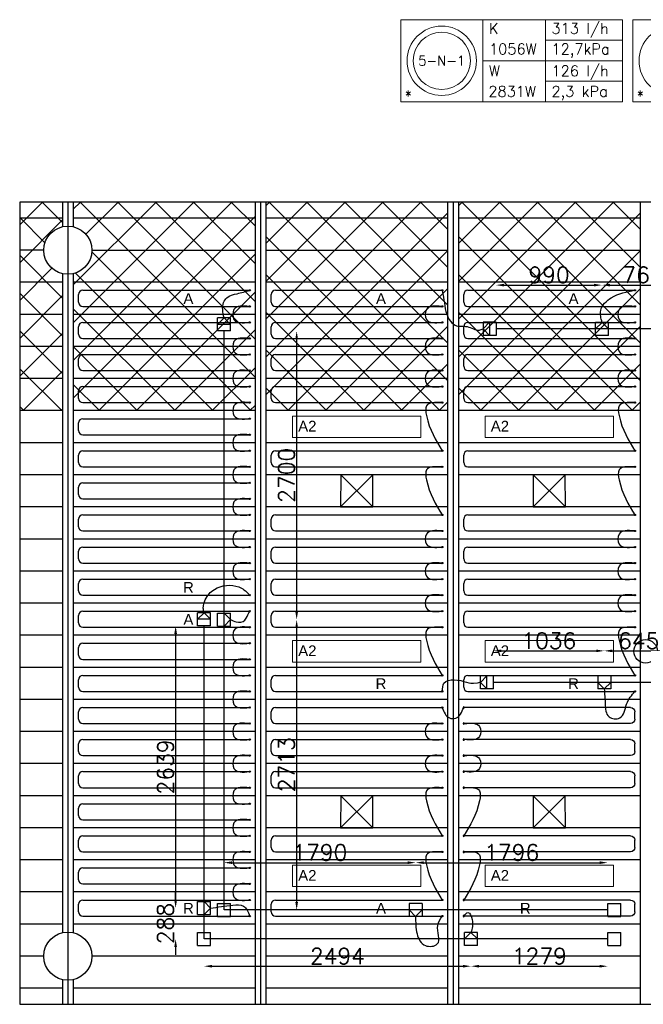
# Model space of a CAD drawing. Extents: x 7383 to 472120, y -558079 to -203000.
# Tile 14 of 29: x 195480 to 201309, y -244556 to -235351. Entities that reach past the tile are written whole.
import ezdxf
from ezdxf.enums import TextEntityAlignment as Align

# ---------------------------------------------------------------- set-up
doc = ezdxf.new("R2010")
doc.units = 0
doc.header["$LTSCALE"] = 25
doc.layers.get('0').update_dxf_attribs({"linetype": 'CONTINUOUS'})
doc.layers.get('DEFPOINTS').update_dxf_attribs({"linetype": 'CONTINUOUS'})
for name, color, linetype in [('000Vermogens2', 7, 'CONTINUOUS'), ('KP-bandraster', 5, 'CONTINUOUS'), ('KP-koppelingen', 6, 'CONTINUOUS'), ('KP-leidingen(aanvoer)', 5, 'CONTINUOUS'), ('KP-leidingen(retour)', 1, 'CONTINUOUS'), ('KP-Lucht aanvoer', 6, 'CONTINUOUS'), ('KP-lucht centreline', 2, 'CONTINUOUS'), ('KP-maatvoering', 7, 'CONTINUOUS'), ('KP-Melders', 3, 'CONTINUOUS'), ('KP-Oppervlak', 3, 'CONTINUOUS'), ('KP-panelen', 1, 'CONTINUOUS'), ('KP-registers', 4, 'CONTINUOUS'), ('KP-slangen', 7, 'CONTINUOUS'), ('KP-tekst', 7, 'CONTINUOUS')]:
    doc.layers.add(name, color=color, linetype=linetype)
doc.layers.add('KP-Aluminium', color=8, linetype='CONTINUOUS', lineweight=18)
doc.layers.add('KP-Verlichting', color=2, linetype='CONTINUOUS', lineweight=18)
doc.styles.add('arial', font='ARIAL.TTF')
doc.styles.add('VERWOL-1', font='ROMANS.SHX')
doc.dimstyles.new('MARTIN', dxfattribs={"dimscale": 0, "dimtxt": 50, "dimasz": 75, "dimexe": 4, "dimexo": 4, "dimgap": 20, "dimtad": 1, "dimdec": 0, "dimrnd": 0.01, "dimzin": 1, "dimdsep": 46, "dimtxsty": 'VERWOL-1', "dimcen": -25, "dimdle": 1, "dimclrd": 7, "dimclre": 2, "dimclrt": 7, "dimadec": 0, "dimazin": 0, "dimtfac": 1, "dimtdec": 0, "dimtix": 1, "dimtofl": 0, "dimtmove": 0, "dimatfit": 3, "dimldrblk": 'OBLIQUE', "dimfxl": 0, "dimtvp": 33.333333, "dimtolj": 1, "dimtzin": 1, "dimarcsym": 0})
pattern_1 = [(45, (0, 0), (-176.7767, 176.7767), []), (135, (0, 0), (-176.7767, -176.7767), [])]

# ---------------------------------------------------------------- blocks, each defined once
blk = doc.blocks.new('Register A')
at = {"layer": 'KP-registers', "linetype": 'Continuous'}
for p, q in [((50, 115), (50, 185)), ((90, 225), (1644, 225)), ((90, 75), (1644, 75))]:
    blk.add_line(p, q, dxfattribs=at)
for centre in [(1650, 225), (1650, 75)]:
    blk.add_circle(centre, 6, dxfattribs=at)
for centre, start, end in [((90, 185), 90, 180), ((90, 115), 180, 270)]:
    blk.add_arc(centre, 40, start, end, dxfattribs=at)
blk = doc.blocks.new('*D930')
at = {"layer": 'DEFPOINTS', "color": 0, "linetype": 'Continuous', "transparency": 16777216}
for p in [(197451.3, -240959.7), (198069, -240959.7), (197390.4, -243672.9)]:
    blk.add_point(p, dxfattribs=at)
at = {"layer": 'KP-maatvoering', "color": 7, "linetype": 'Continuous', "lineweight": -2, "transparency": 16777216}
blk.add_line((198069, -243597.9), (198069, -241034.7), dxfattribs=at)
at = {"layer": 'KP-maatvoering', "color": 7, "linetype": 'Continuous', "transparency": 16777216}
for points in [[(198056.5, -241034.7), (198081.5, -241034.7), (198069, -240959.7)], [(198056.5, -243597.9), (198081.5, -243597.9), (198069, -243672.9)]]:
    blk.add_solid(points, dxfattribs=at)
at = {"layer": 'KP-maatvoering', "color": 7, "linetype": 'Continuous', "transparency": 16777216, "insert": (197974, -242316.3), "char_height": 150, "attachment_point": 5, "rotation": 90, "style": 'VERWOL-1'}
blk.add_mtext('\\A1;2713', dxfattribs=at)
blk = doc.blocks.new('_OBLIQUE')
at = {"color": 0, "linetype": 'ByBlock'}
blk.add_line((-0.5, -0.5), (0.5, 0.5), dxfattribs=at)
blk = doc.blocks.new('*D931')
at = {"layer": 'DEFPOINTS', "color": 0, "linetype": 'Continuous', "transparency": 16777216}
for p in [(197390.4, -238259.9), (198069, -238259.9), (197451.3, -240959.7)]:
    blk.add_point(p, dxfattribs=at)
at = {"layer": 'KP-maatvoering', "color": 7, "linetype": 'Continuous', "lineweight": -2, "transparency": 16777216}
blk.add_line((198069, -240884.7), (198069, -238334.9), dxfattribs=at)
at = {"layer": 'KP-maatvoering', "color": 7, "linetype": 'Continuous', "transparency": 16777216}
for points in [[(198056.5, -238334.9), (198081.5, -238334.9), (198069, -238259.9)], [(198056.5, -240884.7), (198081.5, -240884.7), (198069, -240959.7)]]:
    blk.add_solid(points, dxfattribs=at)
at = {"layer": 'KP-maatvoering', "color": 7, "linetype": 'Continuous', "transparency": 16777216, "insert": (197974, -239609.8), "char_height": 150, "attachment_point": 5, "rotation": 90, "style": 'VERWOL-1'}
blk.add_mtext('\\A1;2700', dxfattribs=at)
blk = doc.blocks.new('*D932')
at = {"layer": 'DEFPOINTS', "color": 0, "linetype": 'Continuous', "transparency": 16777216}
for p in [(197203.2, -241017.5), (196937.6, -243656.7), (197142.4, -243656.7)]:
    blk.add_point(p, dxfattribs=at)
at = {"layer": 'KP-maatvoering', "color": 7, "linetype": 'Continuous', "lineweight": -2, "transparency": 16777216}
blk.add_line((196937.6, -241092.5), (196937.6, -243581.7), dxfattribs=at)
at = {"layer": 'KP-maatvoering', "color": 7, "linetype": 'Continuous', "transparency": 16777216}
for points in [[(196925.1, -241092.5), (196950.1, -241092.5), (196937.6, -241017.5)], [(196925.1, -243581.7), (196950.1, -243581.7), (196937.6, -243656.7)]]:
    blk.add_solid(points, dxfattribs=at)
at = {"layer": 'KP-maatvoering', "color": 7, "linetype": 'Continuous', "transparency": 16777216, "insert": (196842.6, -242337.1), "char_height": 150, "attachment_point": 5, "rotation": 90, "style": 'VERWOL-1'}
blk.add_mtext('\\A1;2639', dxfattribs=at)
blk = doc.blocks.new('*D933')
at = {"layer": 'DEFPOINTS', "color": 0, "linetype": 'Continuous', "transparency": 16777216}
for p in [(197142.4, -243656.7), (196937.6, -243944.7), (197142.4, -243944.7)]:
    blk.add_point(p, dxfattribs=at)
at = {"layer": 'KP-maatvoering', "color": 7, "linetype": 'Continuous', "lineweight": -2, "transparency": 16777216}
for p, q in [((196937.6, -243581.7), (196937.6, -243506.7)), ((196937.6, -244019.7), (196937.6, -244094.7))]:
    blk.add_line(p, q, dxfattribs=at)
at = {"layer": 'KP-maatvoering', "color": 7, "linetype": 'Continuous', "transparency": 16777216}
for points in [[(196925.1, -243581.7), (196950.1, -243581.7), (196937.6, -243656.7)], [(196925.1, -244019.7), (196950.1, -244019.7), (196937.6, -243944.7)]]:
    blk.add_solid(points, dxfattribs=at)
at = {"layer": 'KP-maatvoering', "color": 7, "linetype": 'Continuous', "transparency": 16777216, "insert": (196842.6, -243800.7), "char_height": 150, "attachment_point": 5, "rotation": 90, "style": 'VERWOL-1'}
blk.add_mtext('\\A1;288', dxfattribs=at)
blk = doc.blocks.new('*D934')
at = {"layer": 'DEFPOINTS', "color": 0, "linetype": 'Continuous', "transparency": 16777216}
for p in [(199180.9, -243231.6), (197390.4, -243612.1), (199180.9, -243612.3)]:
    blk.add_point(p, dxfattribs=at)
at = {"layer": 'KP-maatvoering', "color": 7, "linetype": 'Continuous', "lineweight": -2, "transparency": 16777216}
blk.add_line((197465.4, -243231.6), (199105.9, -243231.6), dxfattribs=at)
at = {"layer": 'KP-maatvoering', "color": 7, "linetype": 'Continuous', "transparency": 16777216}
for points in [[(197465.4, -243219.1), (197465.4, -243244.1), (197390.4, -243231.6)], [(199105.9, -243219.1), (199105.9, -243244.1), (199180.9, -243231.6)]]:
    blk.add_solid(points, dxfattribs=at)
at = {"layer": 'KP-maatvoering', "color": 7, "linetype": 'Continuous', "transparency": 16777216, "insert": (198285.6, -243136.6), "char_height": 150, "attachment_point": 5, "style": 'VERWOL-1'}
blk.add_mtext('\\A1;1790', dxfattribs=at)
blk = doc.blocks.new('*D935')
at = {"layer": 'DEFPOINTS', "color": 0, "linetype": 'Continuous', "transparency": 16777216}
for p in [(200976.4, -243231.6), (199180.9, -243612.3), (200976.4, -243673.3)]:
    blk.add_point(p, dxfattribs=at)
at = {"layer": 'KP-maatvoering', "color": 7, "linetype": 'Continuous', "lineweight": -2, "transparency": 16777216}
blk.add_line((199255.9, -243231.6), (200901.4, -243231.6), dxfattribs=at)
at = {"layer": 'KP-maatvoering', "color": 7, "linetype": 'Continuous', "transparency": 16777216}
for points in [[(199255.9, -243219.1), (199255.9, -243244.1), (199180.9, -243231.6)], [(200901.4, -243219.1), (200901.4, -243244.1), (200976.4, -243231.6)]]:
    blk.add_solid(points, dxfattribs=at)
at = {"layer": 'KP-maatvoering', "color": 7, "linetype": 'Continuous', "transparency": 16777216, "insert": (200078.6, -243136.6), "char_height": 150, "attachment_point": 5, "style": 'VERWOL-1'}
blk.add_mtext('\\A1;1796', dxfattribs=at)
blk = doc.blocks.new('*D936')
at = {"layer": 'DEFPOINTS', "color": 0, "linetype": 'Continuous', "transparency": 16777216}
for p in [(197203.2, -243944.7), (199697.5, -244005.8), (199697.5, -244199.7)]:
    blk.add_point(p, dxfattribs=at)
at = {"layer": 'KP-maatvoering', "color": 7, "linetype": 'Continuous', "lineweight": -2, "transparency": 16777216}
blk.add_line((197278.2, -244199.7), (199622.5, -244199.7), dxfattribs=at)
at = {"layer": 'KP-maatvoering', "color": 7, "linetype": 'Continuous', "transparency": 16777216}
for points in [[(197278.2, -244187.2), (197278.2, -244212.2), (197203.2, -244199.7)], [(199622.5, -244187.2), (199622.5, -244212.2), (199697.5, -244199.7)]]:
    blk.add_solid(points, dxfattribs=at)
at = {"layer": 'KP-maatvoering', "color": 7, "linetype": 'Continuous', "transparency": 16777216, "insert": (198450.4, -244104.7), "char_height": 150, "attachment_point": 5, "style": 'VERWOL-1'}
blk.add_mtext('\\A1;2494', dxfattribs=at)
blk = doc.blocks.new('*D937')
at = {"layer": 'DEFPOINTS', "color": 0, "linetype": 'Continuous', "transparency": 16777216}
for p in [(199697.5, -244005.8), (200976.4, -243944.7), (200976.4, -244199.7)]:
    blk.add_point(p, dxfattribs=at)
at = {"layer": 'KP-maatvoering', "color": 7, "linetype": 'Continuous', "lineweight": -2, "transparency": 16777216}
blk.add_line((199772.5, -244199.7), (200901.4, -244199.7), dxfattribs=at)
at = {"layer": 'KP-maatvoering', "color": 7, "linetype": 'Continuous', "transparency": 16777216}
for points in [[(199772.5, -244187.2), (199772.5, -244212.2), (199697.5, -244199.7)], [(200901.4, -244187.2), (200901.4, -244212.2), (200976.4, -244199.7)]]:
    blk.add_solid(points, dxfattribs=at)
at = {"layer": 'KP-maatvoering', "color": 7, "linetype": 'Continuous', "transparency": 16777216, "insert": (200337, -244104.7), "char_height": 150, "attachment_point": 5, "style": 'VERWOL-1'}
blk.add_mtext('\\A1;1279', dxfattribs=at)
blk = doc.blocks.new('*D938')
at = {"layer": 'DEFPOINTS', "color": 0, "linetype": 'Continuous', "transparency": 16777216}
for p in [(200943.5, -241251.3), (200943.5, -241486.2), (199907.6, -241547)]:
    blk.add_point(p, dxfattribs=at)
at = {"layer": 'KP-maatvoering', "color": 7, "linetype": 'Continuous', "lineweight": -2, "transparency": 16777216}
blk.add_line((199982.6, -241251.3), (200868.5, -241251.3), dxfattribs=at)
at = {"layer": 'KP-maatvoering', "color": 7, "linetype": 'Continuous', "transparency": 16777216}
for points in [[(199982.6, -241238.8), (199982.6, -241263.8), (199907.6, -241251.3)], [(200868.5, -241238.8), (200868.5, -241263.8), (200943.5, -241251.3)]]:
    blk.add_solid(points, dxfattribs=at)
at = {"layer": 'KP-maatvoering', "color": 7, "linetype": 'Continuous', "transparency": 16777216, "insert": (200425.6, -241156.3), "char_height": 150, "attachment_point": 5, "style": 'VERWOL-1'}
blk.add_mtext('\\A1;1036', dxfattribs=at)
blk = doc.blocks.new('*D939')
at = {"layer": 'DEFPOINTS', "color": 0, "linetype": 'Continuous', "transparency": 16777216}
for p in [(201588.4, -241251.3), (200943.5, -241486.2), (201588.4, -241486.5)]:
    blk.add_point(p, dxfattribs=at)
at = {"layer": 'KP-maatvoering', "color": 7, "linetype": 'Continuous', "lineweight": -2, "transparency": 16777216}
blk.add_line((201018.5, -241251.3), (201513.4, -241251.3), dxfattribs=at)
at = {"layer": 'KP-maatvoering', "color": 7, "linetype": 'Continuous', "transparency": 16777216}
for points in [[(201018.5, -241238.8), (201018.5, -241263.8), (200943.5, -241251.3)], [(201513.4, -241238.8), (201513.4, -241263.8), (201588.4, -241251.3)]]:
    blk.add_solid(points, dxfattribs=at)
at = {"layer": 'KP-maatvoering', "color": 7, "linetype": 'Continuous', "transparency": 16777216, "insert": (201266, -241156.3), "char_height": 150, "attachment_point": 5, "style": 'VERWOL-1'}
blk.add_mtext('\\A1;645', dxfattribs=at)
blk = doc.blocks.new('*D944')
at = {"layer": 'DEFPOINTS', "color": 0, "linetype": 'Continuous', "transparency": 16777216}
for p in [(201686.9, -237832), (200923.2, -238180.3), (201686.9, -238180.3)]:
    blk.add_point(p, dxfattribs=at)
at = {"layer": 'KP-maatvoering', "color": 7, "linetype": 'Continuous', "lineweight": -2, "transparency": 16777216}
blk.add_line((200998.2, -237832), (201611.9, -237832), dxfattribs=at)
at = {"layer": 'KP-maatvoering', "color": 7, "linetype": 'Continuous', "transparency": 16777216}
for points in [[(200998.2, -237819.5), (200998.2, -237844.5), (200923.2, -237832)], [(201611.9, -237819.5), (201611.9, -237844.5), (201686.9, -237832)]]:
    blk.add_solid(points, dxfattribs=at)
at = {"layer": 'KP-maatvoering', "color": 7, "linetype": 'Continuous', "transparency": 16777216, "insert": (201305.1, -237737), "char_height": 150, "attachment_point": 5, "style": 'VERWOL-1'}
blk.add_mtext('\\A1;764', dxfattribs=at)
blk = doc.blocks.new('*D945')
at = {"layer": 'DEFPOINTS', "color": 0, "linetype": 'Continuous', "transparency": 16777216}
for p in [(200923.2, -237832), (200923.2, -238180.3), (199933.3, -238240.9)]:
    blk.add_point(p, dxfattribs=at)
at = {"layer": 'KP-maatvoering', "color": 7, "linetype": 'Continuous', "lineweight": -2, "transparency": 16777216}
blk.add_line((200008.3, -237832), (200848.2, -237832), dxfattribs=at)
at = {"layer": 'KP-maatvoering', "color": 7, "linetype": 'Continuous', "transparency": 16777216}
for points in [[(200008.3, -237819.5), (200008.3, -237844.5), (199933.3, -237832)], [(200848.2, -237819.5), (200848.2, -237844.5), (200923.2, -237832)]]:
    blk.add_solid(points, dxfattribs=at)
at = {"layer": 'KP-maatvoering', "color": 7, "linetype": 'Continuous', "transparency": 16777216, "insert": (200428.2, -237737), "char_height": 150, "attachment_point": 5, "style": 'VERWOL-1'}
blk.add_mtext('\\A1;990', dxfattribs=at)

msp = doc.modelspace()

# ---------------------------------------------------------------- hatches: boundary and pattern name
at = {"layer": 'KP-Aluminium', "linetype": 'Continuous'}
h = msp.add_hatch(dxfattribs=at)
h.set_pattern_fill('ANSI37', color=256, scale=2000)
h.set_pattern_definition(pattern_1)
h.paths.add_polyline_path([(195880.2, -237055.7), (195480.2, -237055.7), (195480.2, -237205.7), (195880.2, -237205.7)])
h.paths.add_polyline_path([(195880.2, -237286.3), (195880.2, -237205.7), (195480.2, -237205.7), (195480.2, -237505.7), (195705.2, -237505.7, -0.350001)])
h.paths.add_polyline_path([(195705.2, -237505.7), (195480.2, -237505.7), (195480.2, -237805.7), (195880.2, -237805.7), (195880.2, -237725.1, -0.350001)])
h.paths.add_polyline_path([(195880.2, -237805.7), (195480.2, -237805.7), (195480.2, -238105.7), (195880.2, -238105.7)])
h.paths.add_polyline_path([(195880.2, -238105.7), (195480.2, -238105.7), (195480.2, -238405.7), (195880.2, -238405.7)])
h.paths.add_polyline_path([(195880.2, -238405.7), (195480.2, -238405.7), (195480.2, -238705.7), (195880.2, -238705.7)])
h.paths.add_polyline_path([(195880.2, -238705.7), (195480.2, -238705.7), (195480.2, -239005.7), (195880.2, -239005.7)])
h = msp.add_hatch(dxfattribs=at)
h.set_pattern_fill('ANSI37', color=256, scale=2000)
h.set_pattern_definition(pattern_1)
h.paths.add_polyline_path([(197680.2, -237055.7), (195980.2, -237055.7), (195980.2, -237205.7), (197680.2, -237205.7)])
h.paths.add_polyline_path([(197680.2, -237205.7), (195980.2, -237205.7), (195980.2, -237286.3, -0.350001), (196155.2, -237505.7), (197680.2, -237505.7)])
h.paths.add_polyline_path([(197680.2, -237505.7), (196155.2, -237505.7, -0.350001), (195980.2, -237725.1), (195980.2, -237805.7), (197680.2, -237805.7)])
h.paths.add_polyline_path([(197680.2, -237805.7), (195980.2, -237805.7), (195980.2, -238105.7), (197680.2, -238105.7)])
h.paths.add_polyline_path([(197680.2, -238105.7), (195980.2, -238105.7), (195980.2, -238405.7), (197680.2, -238405.7)])
h.paths.add_polyline_path([(197680.2, -238405.7), (195980.2, -238405.7), (195980.2, -238705.7), (197680.2, -238705.7)])
h.paths.add_polyline_path([(197680.2, -238705.7), (195980.2, -238705.7), (195980.2, -239005.7), (197680.2, -239005.7)])
h = msp.add_hatch(dxfattribs=at)
h.set_pattern_fill('ANSI37', color=256, scale=2000)
h.set_pattern_definition(pattern_1)
h.paths.add_polyline_path([(199480.2, -237055.7), (197780.2, -237055.7), (197780.2, -237205.7), (199480.2, -237205.7)])
h.paths.add_polyline_path([(199480.2, -237205.7), (197780.2, -237205.7), (197780.2, -237505.7), (199480.2, -237505.7)])
h.paths.add_polyline_path([(199480.2, -237505.7), (197780.2, -237505.7), (197780.2, -237805.7), (199480.2, -237805.7)])
h.paths.add_polyline_path([(199480.2, -237805.7), (197780.2, -237805.7), (197780.2, -238105.7), (199480.2, -238105.7)])
h.paths.add_polyline_path([(199480.2, -238105.7), (197780.2, -238105.7), (197780.2, -238405.7), (199480.2, -238405.7)])
h.paths.add_polyline_path([(199480.2, -238405.7), (197780.2, -238405.7), (197780.2, -238705.7), (199480.2, -238705.7)])
h.paths.add_polyline_path([(199480.2, -238705.7), (197780.2, -238705.7), (197780.2, -239005.7), (199480.2, -239005.7)])
h = msp.add_hatch(dxfattribs=at)
h.set_pattern_fill('ANSI37', color=256, scale=2000)
h.set_pattern_definition([(45, (1800, -9e-11), (-176.7767, 176.7767), []), (135, (1800, -9e-11), (-176.7767, -176.7767), [])])
h.paths.add_polyline_path([(201280.2, -237055.7), (199580.2, -237055.7), (199580.2, -237205.7), (201280.2, -237205.7)])
h.paths.add_polyline_path([(201280.2, -237205.7), (199580.2, -237205.7), (199580.2, -237505.7), (201280.2, -237505.7)])
h.paths.add_polyline_path([(201280.2, -237505.7), (199580.2, -237505.7), (199580.2, -237805.7), (201280.2, -237805.7)])
h.paths.add_polyline_path([(201280.2, -237805.7), (199580.2, -237805.7), (199580.2, -238105.7), (201280.2, -238105.7)])
h.paths.add_polyline_path([(201280.2, -238105.7), (199580.2, -238105.7), (199580.2, -238405.7), (201280.2, -238405.7)])
h.paths.add_polyline_path([(201280.2, -238405.7), (199580.2, -238405.7), (199580.2, -238705.7), (201280.2, -238705.7)])
h.paths.add_polyline_path([(201280.2, -238705.7), (199580.2, -238705.7), (199580.2, -239005.7), (201280.2, -239005.7)])

# ---------------------------------------------------------------- linework, layer by layer
at = {"layer": '000Vermogens2', "linetype": 'Continuous', "lineweight": 0}
for p, q in [((199041.2, -235350.6), (199041.2, -236118.5)), ((199041.2, -235350.6), (201114.1, -235350.6)), ((199809.1, -235350.6), (199809.1, -236118.5)), ((200394.3, -235734.6), (200394.3, -235350.6)), ((201114.1, -235350.6), (201114.1, -236118.5)), ((201209.6, -235350.6), (201209.6, -236118.5)), ((201209.6, -235350.6), (203282.5, -235350.6)), ((200394.3, -235542.6), (201114.1, -235542.6)), ((199809.1, -235734.6), (201114.1, -235734.6)), ((200394.3, -235734.6), (200394.3, -236118.5)), ((200394.3, -235926.5), (201114.1, -235926.5)), ((199041.2, -236118.5), (201114.1, -236118.5)), ((201209.6, -236118.5), (203282.5, -236118.5))]:
    msp.add_line(p, q, dxfattribs=at)
for centre, radius in [((199425.1, -235734.6), 324.2), ((201593.5, -235734.6), 324.2), ((199425.1, -235734.6), 267.6)]:
    msp.add_circle(centre, radius, dxfattribs=at)
at = {"layer": 'KP-bandraster', "linetype": 'Continuous'}
for p, q in [((195880.2, -237055.7), (195880.2, -237286.3)), ((195980.2, -237055.7), (195980.2, -237286.3)), ((197680.2, -237055.7), (197680.2, -244555.7)), ((197780.2, -237055.7), (197780.2, -244555.7)), ((199480.2, -237055.7), (199480.2, -244555.7)), ((199580.2, -237055.7), (199580.2, -244555.7)), ((201280.2, -237055.7), (201280.2, -244555.7)), ((195880.2, -237725.1), (195880.2, -243886.3)), ((195980.2, -237725.1), (195980.2, -243886.3)), ((195880.2, -244325.1), (195880.2, -244555.7)), ((195980.2, -244325.1), (195980.2, -244555.7))]:
    msp.add_line(p, q, dxfattribs=at)
for centre in [(195930.2, -237505.7), (195930.2, -244105.7)]:
    msp.add_circle(centre, 225, dxfattribs=at)
at = {"layer": 'KP-koppelingen', "linetype": 'Continuous'}
for p, q in [((197329.6, -238259.9), (197329.6, -238138.3)), ((197451.3, -238138.3), (197329.6, -238138.3)), ((197329.6, -238199.1), (197390.5, -238138.3)), ((197451.3, -238199.1), (197329.6, -238199.1)), ((197390.5, -238138.3), (197451.3, -238199.1)), ((197451.3, -238260), (197451.3, -238138.3)), ((199933.3, -238180), (199811.6, -238180)), ((199811.6, -238180), (199811.6, -238301.6)), ((199811.6, -238240.8), (199872.4, -238180)), ((199872.4, -238180), (199872.4, -238301.6)), ((199933.3, -238180), (199933.2, -238301.6)), ((200862.4, -238302), (200862.4, -238180.3)), ((200984.1, -238180.4), (200862.4, -238180.3)), ((200862.4, -238241.2), (200923.2, -238180.3)), ((200923.2, -238180.3), (200984, -238241.2)), ((200984, -238302), (200984.1, -238180.4)), ((197451.3, -238260), (197329.6, -238259.9)), ((199872.4, -238301.6), (199811.6, -238240.8)), ((199933.2, -238301.6), (199811.6, -238301.6)), ((200984, -238241.2), (200862.4, -238241.2)), ((200984, -238302), (200862.4, -238302)), ((197142.4, -241017.4), (197142.4, -240895.8)), ((197264.1, -240895.8), (197142.4, -240895.8)), ((197142.4, -240956.6), (197203.3, -240895.8)), ((197203.3, -240895.8), (197264.1, -240956.6)), ((197264.1, -241017.5), (197264.1, -240895.8)), ((197264.1, -240956.6), (197142.4, -240956.6)), ((197329.6, -241020.5), (197329.6, -240898.9)), ((197329.6, -240898.9), (197451.3, -240898.9)), ((197390.4, -241020.6), (197390.4, -240898.9)), ((197390.4, -240898.9), (197451.3, -240959.7)), ((197451.3, -240959.7), (197390.4, -241020.6)), ((197451.3, -241020.6), (197451.3, -240898.9)), ((197264.1, -241017.5), (197142.4, -241017.4)), ((197329.6, -241020.5), (197451.3, -241020.6)), ((199907.6, -241486.2), (199786, -241486.2)), ((199786, -241607.8), (199786, -241486.2)), ((199846.8, -241486.2), (199786, -241547)), ((199846.8, -241607.8), (199846.8, -241486.2)), ((199907.6, -241607.9), (199907.6, -241486.2)), ((201004.4, -241486.2), (200882.7, -241486.2)), ((200882.7, -241486.2), (200882.7, -241607.8)), ((201004.4, -241486.2), (201004.4, -241607.8)), ((199786, -241547), (199846.8, -241607.8)), ((199907.6, -241607.9), (199786, -241607.8)), ((201004.4, -241547), (200882.7, -241547)), ((200882.7, -241547), (200943.5, -241607.8)), ((201004.4, -241607.8), (200882.7, -241607.8)), ((200943.5, -241607.8), (201004.4, -241547)), ((197142.4, -243717.6), (197142.4, -243595.9)), ((197142.4, -243595.9), (197264.1, -243595.9)), ((197203.2, -243717.6), (197203.2, -243595.9)), ((197203.2, -243595.9), (197264.1, -243656.8)), ((197264.1, -243656.8), (197203.2, -243717.6)), ((197264.1, -243717.6), (197264.1, -243595.9)), ((197329.6, -243733.8), (197329.6, -243612.1)), ((197329.6, -243612.1), (197451.3, -243612.1)), ((197451.3, -243733.8), (197451.3, -243612.1)), ((199241.7, -243612.3), (199120, -243612.3)), ((199120, -243612.3), (199120, -243733.9)), ((199241.7, -243612.3), (199241.7, -243733.9)), ((200976.4, -243734), (200976.4, -243612.4)), ((200976.4, -243612.4), (201098, -243612.4)), ((201098, -243734), (201098, -243612.4)), ((197142.4, -243717.6), (197264.1, -243717.6)), ((197329.6, -243733.8), (197451.3, -243733.8)), ((199241.7, -243673.1), (199120, -243673.1)), ((199120, -243673.1), (199180.9, -243733.9)), ((199241.7, -243733.9), (199120, -243733.9)), ((199180.9, -243733.9), (199241.7, -243673.1)), ((200976.4, -243734), (201098, -243734)), ((197142.4, -244005.5), (197142.4, -243883.9)), ((197142.4, -243883.9), (197264.1, -243883.9)), ((197264.1, -244005.5), (197264.1, -243883.9)), ((199636.7, -244005.8), (199636.7, -243884.1)), ((199758.4, -243884.2), (199636.7, -243884.1)), ((199636.7, -243944.9), (199697.5, -243884.1)), ((199697.5, -243884.1), (199758.3, -243945)), ((199758.3, -244005.8), (199758.4, -243884.2)), ((200976.4, -244005.5), (200976.4, -243883.9)), ((200976.4, -243883.9), (201098, -243883.9)), ((201098, -244005.5), (201098, -243883.9)), ((197142.4, -244005.5), (197264.1, -244005.5)), ((199758.3, -243945), (199636.7, -243944.9)), ((199758.3, -244005.8), (199636.7, -244005.8)), ((200976.4, -244005.5), (201098, -244005.5))]:
    msp.add_line(p, q, dxfattribs=at)
at = {"layer": 'KP-leidingen(aanvoer)', "linetype": 'Continuous'}
for p, q in [((197390.4, -243672.9), (197390.4, -238259.9)), ((202361.6, -238241.1), (199933.3, -238240.9)), ((200976.4, -243673.3), (197390.4, -243672.9))]:
    msp.add_line(p, q, dxfattribs=at)
at = {"layer": 'KP-leidingen(retour)', "linetype": 'Continuous'}
for p, q in [((197203.2, -243944.7), (197203.2, -241017.5)), ((202174.4, -241547.3), (199907.6, -241547.1)), ((200976.4, -243945.1), (197203.2, -243944.7))]:
    msp.add_line(p, q, dxfattribs=at)
at = {"layer": 'KP-Lucht aanvoer', "linetype": 'Continuous'}
for p, q in [((198480.3, -239605.7), (198480.2, -239905.7)), ((198480.2, -239905.7), (198780, -239605.7)), ((198780, -239605.7), (198480.3, -239605.7)), ((198480.3, -239605.7), (198780.2, -239905.7)), ((198780.2, -239905.7), (198780, -239605.7)), ((200280.3, -239605.7), (200280.2, -239905.7)), ((200280.2, -239905.7), (200580, -239605.7)), ((200580, -239605.7), (200280.3, -239605.7)), ((200280.3, -239605.7), (200580.2, -239905.7)), ((200580.2, -239905.7), (200580, -239605.7)), ((198480.2, -239905.7), (198780.2, -239905.7)), ((200280.2, -239905.7), (200580.2, -239905.7)), ((198480.3, -242605.7), (198480.2, -242905.7)), ((198480.2, -242905.7), (198780, -242605.7)), ((198780, -242605.7), (198480.3, -242605.7)), ((198480.3, -242605.7), (198780.2, -242905.7)), ((198780.2, -242905.7), (198780, -242605.7)), ((200280.3, -242605.7), (200280.2, -242905.7)), ((200280.2, -242905.7), (200580, -242605.7)), ((200580, -242605.7), (200280.3, -242605.7)), ((200280.3, -242605.7), (200580.2, -242905.7)), ((200580.2, -242905.7), (200580, -242605.7)), ((198480.2, -242905.7), (198780.2, -242905.7)), ((200280.2, -242905.7), (200580.2, -242905.7))]:
    msp.add_line(p, q, dxfattribs=at)
at = {"layer": 'KP-lucht centreline', "linetype": 'Continuous'}
for p, q in [((195930.2, -237055.7), (195930.2, -244555.7)), ((197730.2, -237055.7), (197730.2, -244555.7)), ((199530.2, -237055.7), (199530.2, -244555.7))]:
    msp.add_line(p, q, dxfattribs=at)
at = {"layer": 'KP-Melders', "linetype": 'Continuous'}
msp.add_circle((201330.2, -241255.7), 110, dxfattribs=at)
at = {"layer": 'KP-Oppervlak', "linetype": 'Continuous'}
for p, q in [((264780.2, -237055.7), (195480.2, -237055.7)), ((195480.2, -237055.7), (195480.2, -244555.7)), ((195480.2, -244555.7), (203080.2, -244555.7))]:
    msp.add_line(p, q, dxfattribs=at)
at = {"layer": 'KP-panelen', "linetype": 'Continuous'}
for p, q in [((195880.2, -237205.7), (195480.2, -237205.7)), ((197680.2, -237205.7), (195980.2, -237205.7)), ((199480.2, -237205.7), (197780.2, -237205.7)), ((201280.2, -237205.7), (199580.2, -237205.7)), ((195705.2, -237505.7), (195480.2, -237505.7)), ((196155.2, -237505.7), (197680.2, -237505.7)), ((197780.2, -237505.7), (199480.2, -237505.7)), ((199580.2, -237505.7), (201280.2, -237505.7)), ((195880.2, -237805.7), (195480.2, -237805.7)), ((197680.2, -237805.7), (195980.2, -237805.7)), ((199480.2, -237805.7), (197780.2, -237805.7)), ((201280.2, -237805.7), (199580.2, -237805.7)), ((195880.2, -238105.7), (195480.2, -238105.7)), ((197680.2, -238105.7), (195980.2, -238105.7)), ((199480.2, -238105.7), (197780.2, -238105.7)), ((201280.2, -238105.7), (199580.2, -238105.7)), ((195880.2, -238405.7), (195480.2, -238405.7)), ((197680.2, -238405.7), (195980.2, -238405.7)), ((199480.2, -238405.7), (197780.2, -238405.7)), ((201280.2, -238405.7), (199580.2, -238405.7)), ((195880.2, -238705.7), (195480.2, -238705.7)), ((197680.2, -238705.7), (195980.2, -238705.7)), ((199480.2, -238705.7), (197780.2, -238705.7)), ((201280.2, -238705.7), (199580.2, -238705.7)), ((195880.2, -239005.7), (195480.2, -239005.7)), ((197680.2, -239005.7), (195980.2, -239005.7)), ((199480.2, -239005.7), (197780.2, -239005.7)), ((201280.2, -239005.7), (199580.2, -239005.7)), ((195880.2, -239305.7), (195480.2, -239305.7)), ((197680.2, -239305.7), (195980.2, -239305.7)), ((199480.2, -239305.7), (197780.2, -239305.7)), ((201280.2, -239305.7), (199580.2, -239305.7)), ((195880.2, -239605.7), (195480.2, -239605.7)), ((197680.2, -239605.7), (195980.2, -239605.7)), ((199480.2, -239605.7), (197780.2, -239605.7)), ((201280.2, -239605.7), (199580.2, -239605.7)), ((195880.2, -239905.7), (195480.2, -239905.7)), ((197680.2, -239905.7), (195980.2, -239905.7)), ((199480.2, -239905.7), (197780.2, -239905.7)), ((201280.2, -239905.7), (199580.2, -239905.7)), ((195880.2, -240205.7), (195480.2, -240205.7)), ((197680.2, -240205.7), (195980.2, -240205.7)), ((199480.2, -240205.7), (197780.2, -240205.7)), ((201280.2, -240205.7), (199580.2, -240205.7)), ((195880.2, -240505.7), (195480.2, -240505.7)), ((197680.2, -240505.7), (195980.2, -240505.7)), ((199480.2, -240505.7), (197780.2, -240505.7)), ((201280.2, -240505.7), (199580.2, -240505.7)), ((195880.2, -240805.7), (195480.2, -240805.7)), ((197680.2, -240805.7), (195980.2, -240805.7)), ((199480.2, -240805.7), (197780.2, -240805.7)), ((201280.2, -240805.7), (199580.2, -240805.7)), ((195880.2, -241105.7), (195480.2, -241105.7)), ((197680.2, -241105.7), (195980.2, -241105.7)), ((199480.2, -241105.7), (197780.2, -241105.7)), ((201280.2, -241105.7), (199580.2, -241105.7)), ((195880.2, -241405.7), (195480.2, -241405.7)), ((197680.2, -241405.7), (195980.2, -241405.7)), ((199480.2, -241405.7), (197780.2, -241405.7)), ((201280.2, -241405.7), (199580.2, -241405.7)), ((195880.2, -241705.7), (195480.2, -241705.7)), ((197680.2, -241705.7), (195980.2, -241705.7)), ((199480.2, -241705.7), (197780.2, -241705.7)), ((201280.2, -241705.7), (199580.2, -241705.7)), ((195880.2, -242005.7), (195480.2, -242005.7)), ((197680.2, -242005.7), (195980.2, -242005.7)), ((199480.2, -242005.7), (197780.2, -242005.7)), ((201280.2, -242005.7), (199580.2, -242005.7)), ((195880.2, -242305.7), (195480.2, -242305.7)), ((197680.2, -242305.7), (195980.2, -242305.7)), ((199480.2, -242305.7), (197780.2, -242305.7)), ((201280.2, -242305.7), (199580.2, -242305.7)), ((195880.2, -242605.7), (195480.2, -242605.7)), ((197680.2, -242605.7), (195980.2, -242605.7)), ((199480.2, -242605.7), (197780.2, -242605.7)), ((201280.2, -242605.7), (199580.2, -242605.7)), ((195880.2, -242905.7), (195480.2, -242905.7)), ((197680.2, -242905.7), (195980.2, -242905.7)), ((199480.2, -242905.7), (197780.2, -242905.7)), ((201280.2, -242905.7), (199580.2, -242905.7)), ((195880.2, -243205.7), (195480.2, -243205.7)), ((197680.2, -243205.7), (195980.2, -243205.7)), ((199480.2, -243205.7), (197780.2, -243205.7)), ((201280.2, -243205.7), (199580.2, -243205.7)), ((195880.2, -243505.7), (195480.2, -243505.7)), ((197680.2, -243505.7), (195980.2, -243505.7)), ((199480.2, -243505.7), (197780.2, -243505.7)), ((201280.2, -243505.7), (199580.2, -243505.7)), ((195880.2, -243805.7), (195480.2, -243805.7)), ((197680.2, -243805.7), (195980.2, -243805.7)), ((199480.2, -243805.7), (197780.2, -243805.7)), ((201280.2, -243805.7), (199580.2, -243805.7)), ((195705.2, -244105.7), (195480.2, -244105.7)), ((197680.2, -244105.7), (196155.2, -244105.7)), ((199480.2, -244105.7), (197780.2, -244105.7)), ((201280.2, -244105.7), (199580.2, -244105.7)), ((195880.2, -244405.7), (195480.2, -244405.7)), ((197680.2, -244405.7), (195980.2, -244405.7)), ((199480.2, -244405.7), (197780.2, -244405.7)), ((201280.2, -244405.7), (199580.2, -244405.7))]:
    msp.add_line(p, q, dxfattribs=at)
at = {"layer": 'KP-slangen', "linetype": 'Continuous'}
for points in [[(197390.5, -238138.3), (197386.6, -237993.5), (197417.1, -237949.4), (197512.2, -237912.1), (197630.2, -237880.7)], [(199430.2, -237880.7), (199442, -237944.6), (199494.3, -238154), (199550, -238207.4), (199662.4, -238220.5), (199776.9, -238252.1), (199811.6, -238240.8)], [(200923.6, -238180.7), (200911.1, -238068), (201009.6, -237949.8), (201230.2, -237880.7)], [(197624.2, -238030.7), (197482.5, -238059.6), (197482.5, -238152.4), (197624.2, -238180.7)], [(199424.2, -238030.7), (199282.5, -238059.6), (199282.5, -238152.4), (199424.2, -238180.7)], [(201224.2, -238030.7), (201082.5, -238059.6), (201082.5, -238152.4), (201224.2, -238180.7)], [(197624.2, -238330.7), (197482.5, -238359.6), (197482.5, -238452.4), (197624.2, -238480.7)], [(199424.2, -238330.7), (199282.5, -238359.6), (199282.5, -238452.4), (199424.2, -238480.7)], [(201224.2, -238330.7), (201082.5, -238359.6), (201082.5, -238452.4), (201224.2, -238480.7)], [(197624.2, -238630.7), (197482.5, -238659.6), (197482.5, -238752.4), (197624.2, -238780.7)], [(199424.2, -238630.7), (199282.5, -238659.6), (199282.5, -238752.4), (199424.2, -238780.7)], [(201224.2, -238630.7), (201082.5, -238659.6), (201082.5, -238752.4), (201224.2, -238780.7)], [(197624.2, -238930.7), (197482.5, -238959.6), (197482.5, -239052.4), (197624.2, -239080.7)], [(199424.2, -238930.7), (199282.5, -238959.6), (199282.5, -239052.4), (199430.2, -239380.7)], [(201224.2, -238930.7), (201082.5, -238959.6), (201082.5, -239052.4), (201230.2, -239380.7)], [(197624.2, -239230.7), (197482.5, -239259.6), (197482.5, -239352.4), (197624.2, -239380.7)], [(197624.2, -239530.7), (197482.5, -239559.6), (197482.5, -239652.4), (197624.2, -239680.7)], [(199424.2, -239530.7), (199282.5, -239559.6), (199282.5, -239652.4), (199430.2, -239980.7)], [(201224.2, -239530.7), (201082.5, -239559.6), (201082.5, -239652.4), (201230.2, -239980.7)], [(197624.2, -239830.7), (197482.5, -239859.6), (197482.5, -239952.4), (197624.2, -239980.7)], [(197624.2, -240130.7), (197482.5, -240159.6), (197482.5, -240252.4), (197624.2, -240280.7)], [(199424.2, -240130.7), (199282.5, -240159.6), (199282.5, -240252.4), (199424.2, -240280.7)], [(201224.2, -240130.7), (201082.5, -240159.6), (201082.5, -240252.4), (201224.2, -240280.7)], [(197624.2, -240430.7), (197482.5, -240459.6), (197482.5, -240552.4), (197624.2, -240580.7)], [(199424.2, -240430.7), (199282.5, -240459.6), (199282.5, -240552.4), (199424.2, -240580.7)], [(201224.2, -240430.7), (201082.5, -240459.6), (201082.5, -240552.4), (201224.2, -240580.7)], [(197203.3, -240895.8), (197196.5, -240851), (197215.2, -240773), (197300, -240676.3), (197529.1, -240654.2), (197576.6, -240679.7), (197630.2, -240730.7)], [(199424.2, -240730.7), (199282.5, -240759.6), (199282.5, -240852.4), (199424.2, -240880.7)], [(201224.2, -240730.7), (201082.5, -240759.6), (201082.5, -240852.4), (201224.2, -240880.7)], [(197451.3, -240959.7), (197503.6, -240979.9), (197585.1, -240964.6), (197597, -240945.9), (197630.2, -240880.7)], [(197624.2, -241030.7), (197482.5, -241059.6), (197482.5, -241152.4), (197624.2, -241180.7)], [(199424.2, -241030.7), (199282.5, -241059.6), (199282.5, -241152.4), (199430.2, -241480.7)], [(201224.2, -241030.7), (201082.5, -241059.6), (201082.5, -241152.4), (201230.2, -241480.7)], [(197624.2, -241330.7), (197482.5, -241359.6), (197482.5, -241452.4), (197624.2, -241480.7)], [(199430.2, -241630.7), (199445.9, -241553.3), (199656.7, -241543.3), (199759.1, -241549.6), (199786, -241547), (199784, -241548.3)], [(197624.2, -241630.7), (197482.5, -241659.6), (197482.5, -241752.4), (197624.2, -241780.7)], [(200943.5, -241607.8), (200953.1, -241746.6), (200988.3, -241867.4), (201089.3, -241878.3), (201153, -241748.8), (201230.2, -241630.7)], [(199430.2, -241780.7), (199497.3, -241878.5), (199555.6, -241881.7), (199630.2, -241780.7)], [(197624.2, -241930.7), (197482.5, -241959.6), (197482.5, -242052.4), (197624.2, -242080.7)], [(199424.2, -241930.7), (199282.5, -241959.6), (199282.5, -242052.4), (199424.2, -242080.7)], [(199636.2, -241930.7), (199777.9, -241959.6), (199777.9, -242052.4), (199636.2, -242080.7)], [(197624.2, -242230.7), (197482.5, -242259.6), (197482.5, -242352.4), (197624.2, -242380.7)], [(199424.2, -242230.7), (199282.5, -242259.6), (199282.5, -242352.4), (199424.2, -242380.7)], [(199636.2, -242230.7), (199777.9, -242259.6), (199777.9, -242352.4), (199636.2, -242380.7)], [(197624.2, -242530.7), (197482.5, -242559.6), (197482.5, -242652.4), (197624.2, -242680.7)], [(199424.2, -242530.7), (199282.5, -242559.6), (199282.5, -242652.4), (199430.2, -242980.7)], [(199636.2, -242530.7), (199777.9, -242559.6), (199777.9, -242652.4), (199630.2, -242980.7)], [(197624.2, -242830.7), (197482.5, -242859.6), (197482.5, -242952.4), (197624.2, -242980.7)], [(197624.2, -243130.7), (197482.5, -243159.6), (197482.5, -243252.4), (197624.2, -243280.7)], [(199424.2, -243130.7), (199282.5, -243159.6), (199282.5, -243252.4), (199430.2, -243580.7)], [(199636.2, -243130.7), (199777.9, -243159.6), (199777.9, -243252.4), (199630.2, -243580.7)], [(197624.2, -243430.7), (197482.5, -243459.6), (197482.5, -243552.4), (197624.2, -243580.7)], [(197264.1, -243656.8), (197472.5, -243628.9), (197570.8, -243636.9), (197630.2, -243730.7)], [(199180.9, -243733.9), (199194.9, -243897.7), (199272.4, -244006.6), (199383.4, -243991.9), (199387.6, -243818.2), (199430.2, -243730.7)], [(199630.2, -243730.7), (199670.3, -243698.9), (199710, -243763.8), (199697.5, -243884.1)]]:
    msp.add_spline(points, degree=3, dxfattribs=at)
at = {"layer": 'KP-Verlichting', "linetype": 'Continuous'}
for p, q in [((198030.2, -239055.7), (199230.2, -239055.7)), ((198030.2, -239055.7), (198030.2, -239255.7)), ((199230.2, -239055.7), (199230.2, -239255.7)), ((199830.2, -239055.7), (201030.2, -239055.7)), ((199830.2, -239055.7), (199830.2, -239255.7)), ((201030.2, -239055.7), (201030.2, -239255.7)), ((198030.2, -239255.7), (199230.2, -239255.7)), ((199830.2, -239255.7), (201030.2, -239255.7)), ((198030.2, -241155.7), (199230.2, -241155.7)), ((198030.2, -241155.7), (198030.2, -241355.7)), ((199230.2, -241155.7), (199230.2, -241355.7)), ((199830.2, -241155.7), (201030.2, -241155.7)), ((199830.2, -241155.7), (199830.2, -241355.7)), ((201030.2, -241155.7), (201030.2, -241355.7)), ((198030.2, -241355.7), (199230.2, -241355.7)), ((199830.2, -241355.7), (201030.2, -241355.7)), ((198030.2, -243255.7), (199230.2, -243255.7)), ((198030.2, -243255.7), (198030.2, -243455.7)), ((199230.2, -243255.7), (199230.2, -243455.7)), ((199830.2, -243255.7), (201030.2, -243255.7)), ((199830.2, -243255.7), (199830.2, -243455.7)), ((201030.2, -243255.7), (201030.2, -243455.7)), ((198030.2, -243455.7), (199230.2, -243455.7)), ((199830.2, -243455.7), (201030.2, -243455.7))]:
    msp.add_line(p, q, dxfattribs=at)

# ---------------------------------------------------------------- block references
at = {"layer": 'KP-registers', "linetype": 'Continuous'}
for p in [(195980.2, -238105.7), (197780.2, -238105.7), (199580.2, -238105.7), (195980.2, -238405.7), (197780.2, -238405.7), (199580.2, -238405.7), (195980.2, -238705.7), (197780.2, -238705.7), (199580.2, -238705.7), (195980.2, -239005.7), (197780.2, -239005.7), (199580.2, -239005.7), (195980.2, -239305.7), (195980.2, -239605.7), (197780.2, -239605.7), (199580.2, -239605.7), (195980.2, -239905.7), (195980.2, -240205.7), (197780.2, -240205.7), (199580.2, -240205.7), (195980.2, -240505.7), (197780.2, -240505.7), (199580.2, -240505.7), (195980.2, -240805.7), (197780.2, -240805.7), (199580.2, -240805.7), (195980.2, -241105.7), (197780.2, -241105.7), (199580.2, -241105.7), (195980.2, -241405.7), (195980.2, -241705.7), (197780.2, -241705.7), (199580.2, -241705.7), (195980.2, -242005.7), (197780.2, -242005.7), (195980.2, -242305.7), (197780.2, -242305.7), (195980.2, -242605.7), (197780.2, -242605.7), (195980.2, -242905.7), (195980.2, -243205.7), (197780.2, -243205.7), (195980.2, -243505.7), (195980.2, -243805.7), (197780.2, -243805.7)]:
    msp.add_blockref('Register A', p, dxfattribs=at)
at = {"layer": 'KP-registers', "linetype": 'Continuous', "xscale": -1}
for p in [(201280.2, -242005.7), (201280.2, -242305.7), (201280.2, -242605.7), (201280.2, -243205.7), (201280.2, -243805.7)]:
    msp.add_blockref('Register A', p, dxfattribs=at)

# ---------------------------------------------------------------- texts
at = {"layer": '000Vermogens2', "linetype": 'Continuous', "lineweight": 0, "style": 'VERWOL-1'}
for s, p in [('K', (199866.8, -235482.7)), ('313 l/h', (200450.6, -235482.7)), ('1056W', (199866.8, -235674.7)), ('12,7kPa', (200450.6, -235674.7)), ('W', (199866.8, -235879)), ('126 l/h', (200450.6, -235879)), ('*', (199078.1, -236112.1)), ('2831W', (199860.7, -236071)), ('2,3 kPa', (200450.6, -236071)), ('*', (201246.5, -236112.1))]:
    msp.add_text(s, height=100, dxfattribs=at).set_placement(p)
msp.add_text('5-N-1', height=90, dxfattribs=at).set_placement((199425.1, -235734.6), align=Align.MIDDLE_CENTER)
at = {"layer": 'KP-tekst', "linetype": 'Continuous', "char_height": 100, "attachment_point": 5, "style": 'arial'}
for s, insert in [('\\A1;A', (197057, -237957.8)), ('\\A1;A', (198857, -237957.8)), ('\\A1;A', (200657, -237957.8)), ('\\A1;R', (197057, -240657.8)), ('\\A1;A', (197057, -240957.8)), ('\\A1;R', (198857, -241557.8)), ('\\A1;R', (200657, -241557.8)), ('\\A1;R', (197057, -243657.8)), ('\\A1;A', (198857, -243657.8)), ('\\A1;R', (200205.8, -243657.8))]:
    msp.add_mtext(s, dxfattribs=dict(at, insert=insert))
at = {"layer": 'KP-Verlichting', "linetype": 'Continuous', "char_height": 100, "attachment_point": 5, "style": 'arial'}
for insert in [(198168.8, -239150.6), (199968.8, -239150.6), (198168.8, -241250.6), (199968.8, -241250.6), (198168.8, -243350.6), (199968.8, -243350.6)]:
    msp.add_mtext('\\A1;A2', dxfattribs=dict(at, insert=insert))

# ---------------------------------------------------------------- dimensions: what is measured, and where the dimension line sits
at = {"layer": 'KP-maatvoering', "linetype": 'Continuous'}
for base, p1, p2, picture, middle in [((200923.2, -237832), (199933.3, -238240.9), (200923.2, -238180.3), '*D945', (200428.2, -237737)), ((201686.9, -237832), (200923.2, -238180.3), (201686.9, -238180.3), '*D944', (201305.1, -237737)), ((200943.5, -241251.3), (199907.6, -241547), (200943.5, -241486.2), '*D938', (200425.6, -241156.3)), ((201588.4, -241251.3), (200943.5, -241486.2), (201588.4, -241486.5), '*D939', (201266, -241156.3)), ((199180.8512, -243231.6387), (197390.441, -243612.1299), (199180.8512, -243612.271), '*D934', (198285.6461, -243136.6387)), ((200976.3937, -243231.6387), (199180.8512, -243612.271), (200976.3937, -243673.3177), '*D935', (200078.6224, -243136.6387)), ((199697.5, -244199.7), (197203.2, -243944.7), (199697.5, -244005.8), '*D936', (198450.4, -244104.7)), ((200976.4, -244199.7), (199697.5, -244005.8), (200976.4, -243944.7), '*D937', (200337, -244104.7))]:
    dim = msp.add_linear_dim(base=base, p1=p1, p2=p2, dimstyle='MARTIN', override={"dimscale": 1, "dimtxt": 150, "dimse1": 1, "dimse2": 1}, dxfattribs=at)
    dim.commit()
    dim.dimension.update_dxf_attribs({"geometry": picture, "text_midpoint": middle})
for base, p1, p2, picture, middle in [((198069, -238259.9), (197451.3, -240959.7), (197390.4, -238259.9), '*D931', (197974, -239609.8)), ((198069, -240959.7), (197390.4, -243672.9), (197451.3, -240959.7), '*D930', (197974, -242316.3)), ((196937.6, -243656.7), (197203.2, -241017.5), (197142.4, -243656.7), '*D932', (196842.6, -242337.1)), ((196937.6, -243944.7), (197142.4, -243656.7), (197142.4, -243944.7), '*D933', (196842.6, -243800.7))]:
    dim = msp.add_linear_dim(base=base, p1=p1, p2=p2, angle=90, dimstyle='MARTIN', override={"dimscale": 1, "dimtxt": 150, "dimse1": 1, "dimse2": 1}, dxfattribs=at)
    dim.commit()
    dim.dimension.update_dxf_attribs({"geometry": picture, "text_midpoint": middle})

doc.saveas('drawing.dxf')
